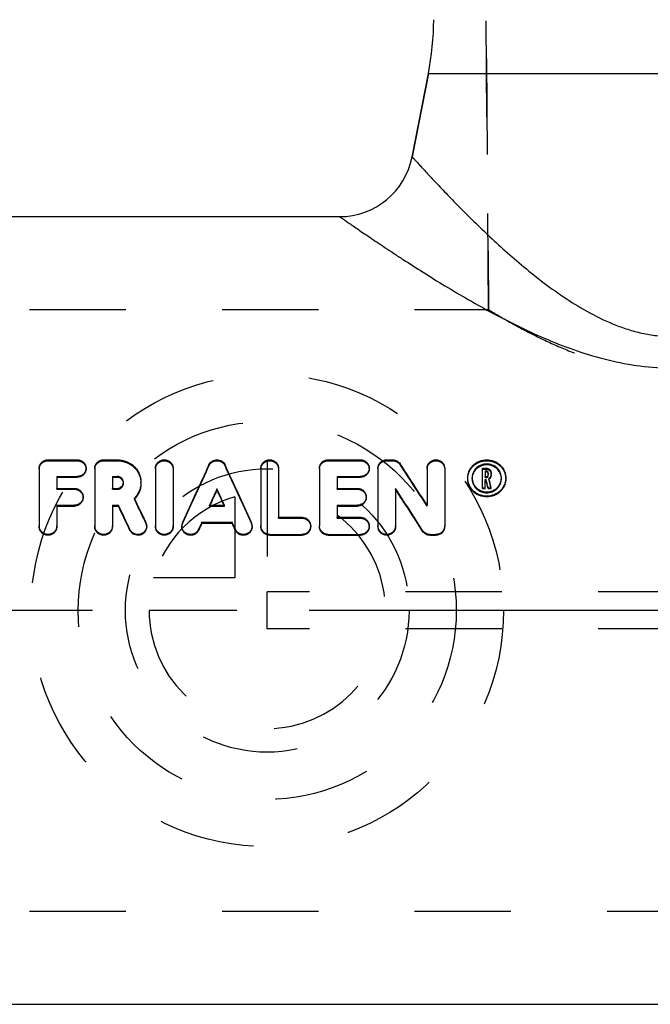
# Model space of a CAD drawing. Header units: millimetres. Extents: x 422 to 578, y 413 to 587.
# Tile 2 of 4: x 456 to 498, y 419 to 485. Entities that reach past the tile are written whole.
import ezdxf

# ---------------------------------------------------------------- set-up
doc = ezdxf.new("R2010")
doc.units = ezdxf.units.MM
doc.header["$LTSCALE"] = 65.185185
doc.linetypes.add('CENTER', pattern=[0.6, 0.375, -0.075, 0.075, -0.075])
doc.linetypes.add('HIDDEN', pattern=[0.2, 0.1, -0.1])
for name, color, linetype in [('ACHSEN_S', 7, 'CONTINUOUS'), ('KOERPER', 7, 'CONTINUOUS'), ('KONST.EL_MIT_GEO', 7, 'CONTINUOUS'), ('KURVEN', 7, 'CONTINUOUS')]:
    doc.layers.add(name, color=color, linetype=linetype)

msp = doc.modelspace()

# ---------------------------------------------------------------- linework, layer by layer
at = {"layer": 'ACHSEN_S', "color": 2, "linetype": 'CENTER'}
msp.add_line((578, 445.288), (422, 445.288), dxfattribs=at)
at = {"layer": 'KOERPER', "color": 8, "linetype": 'HIDDEN'}
for p, q in [((487, 521.788), (487.49, 465.663)), ((430.333, 465.663), (487.49, 465.663)), ((430.333, 424.913), (569.667, 424.913))]:
    msp.add_line(p, q, dxfattribs=at)
at = {"layer": 'KOERPER', "color": 7, "linetype": 'Continuous'}
for p, q in [((482.313, 476.008), (483.411, 481.659)), ((445.5, 471.962), (477.404, 471.962)), ((445.5, 418.613), (554.5, 418.613))]:
    msp.add_line(p, q, dxfattribs=at)
at = {"layer": 'KONST.EL_MIT_GEO', "color": 8, "linetype": 'HIDDEN'}
for p, q in [((487.49, 465.663), (487, 521.788)), ((457.654, 455.431), (457.654, 455.49)), ((459.635, 455.431), (459.635, 455.49)), ((461.418, 455.431), (461.418, 455.49)), ((462.341, 455.431), (462.341, 455.49)), ((476.63, 455.431), (476.63, 455.49)), ((478.809, 455.431), (478.809, 455.49)), ((480.592, 455.431), (480.592, 455.49)), ((480.988, 455.431), (480.988, 455.49)), ((457.654, 455.431), (459.635, 455.431)), ((460.23, 454.869), (460.23, 454.927)), ((461.418, 455.431), (462.341, 455.431)), ((468.553, 455.096), (468.553, 455.154)), ((469.641, 455.096), (469.641, 455.154)), ((476.63, 455.431), (478.809, 455.431)), ((479.403, 454.869), (479.403, 454.927)), ((480.592, 455.431), (480.988, 455.431)), ((481.492, 455.167), (481.492, 455.226)), ((487.066, 454.868), (487.314, 454.868)), ((487.314, 454.868), (487.314, 454.926)), ((486.076, 454.209), (486.076, 454.267)), ((486.374, 454.209), (486.374, 454.267)), ((487.264, 454.289), (487.264, 454.347)), ((487.264, 454.289), (487.314, 454.289)), ((487.314, 454.289), (487.314, 454.347)), ((487.462, 454.431), (487.462, 454.488)), ((487.514, 454.161), (487.514, 454.219)), ((488.355, 454.209), (488.355, 454.267)), ((488.653, 454.209), (488.653, 454.267)), ((458.248, 453.5), (458.248, 453.558)), ((458.248, 453.5), (459.437, 453.5)), ((459.437, 453.5), (459.437, 453.558)), ((462.013, 453.5), (462.013, 453.558)), ((462.013, 453.5), (462.341, 453.5)), ((462.341, 453.5), (462.341, 453.558)), ((462.762, 453.903), (462.762, 453.961)), ((463.951, 453.903), (463.951, 453.961)), ((477.224, 453.5), (477.224, 453.558)), ((477.224, 453.5), (478.611, 453.5)), ((478.611, 453.5), (478.611, 453.558)), ((460.031, 452.929), (460.031, 452.987)), ((463.5, 452.832), (463.5, 452.889)), ((479.205, 452.929), (479.205, 452.987)), ((468.592, 452.356), (468.592, 452.413)), ((468.592, 452.356), (469.603, 452.356)), ((469.603, 452.356), (469.603, 452.413)), ((483.328, 452.358), (483.328, 452.416)), ((473.262, 451.539), (473.262, 451.596)), ((473.262, 451.539), (474.847, 451.539)), ((474.847, 451.539), (474.847, 451.596)), ((477.224, 451.539), (477.224, 451.596)), ((477.224, 451.539), (478.809, 451.539)), ((478.809, 451.539), (478.809, 451.596)), ((457.06, 450.959), (457.06, 451.017)), ((458.248, 450.959), (458.248, 451.017)), ((460.824, 450.959), (460.824, 451.017)), ((462.013, 450.959), (462.013, 451.017)), ((464.283, 451.205), (464.283, 451.262)), ((464.339, 450.959), (464.339, 451.017)), ((464.933, 450.959), (464.933, 451.017)), ((466.122, 450.959), (466.122, 451.017)), ((466.716, 450.959), (466.716, 451.017)), ((466.766, 451.193), (466.766, 451.251)), ((471.428, 451.193), (471.428, 451.251)), ((471.479, 450.959), (471.479, 451.017)), ((472.073, 450.959), (472.073, 451.017)), ((475.441, 450.959), (475.441, 451.017)), ((476.035, 450.959), (476.035, 451.017)), ((479.403, 450.959), (479.403, 451.017)), ((479.998, 450.959), (479.998, 451.017)), ((481.186, 450.959), (481.186, 451.017)), ((484.516, 450.959), (484.516, 451.017)), ((527.5, 446.538), (472.5, 446.538)), ((472.5, 444.038), (472.5, 446.538)), ((527.5, 444.038), (472.5, 444.038))]:
    msp.add_line(p, q, dxfattribs=at)
at = {"layer": 'KONST.EL_MIT_GEO', "color": 7, "linetype": 'Continuous'}
for p, q in [((483.411, 481.659), (482.313, 476.008)), ((483.411, 481.659), (516.589, 481.659)), ((457.654, 455.49), (459.635, 455.49)), ((461.418, 455.49), (462.341, 455.49)), ((476.63, 455.49), (478.809, 455.49)), ((480.592, 455.49), (480.988, 455.49)), ((457.06, 454.927), (457.06, 451.017)), ((460.824, 454.927), (460.824, 451.017)), ((464.933, 454.927), (464.933, 451.017)), ((466.122, 454.927), (466.122, 451.017)), ((472.073, 454.927), (472.073, 451.017)), ((473.262, 454.927), (473.262, 451.596)), ((476.035, 454.927), (476.035, 451.017)), ((479.998, 454.927), (479.998, 451.017)), ((483.328, 454.927), (483.328, 452.416)), ((484.516, 454.927), (484.516, 451.017)), ((487.066, 454.926), (487.314, 454.926)), ((487.066, 453.547), (487.066, 454.926)), ((458.248, 454.363), (459.635, 454.363)), ((458.248, 454.363), (458.248, 453.558)), ((458.248, 454.305), (459.635, 454.305)), ((459.635, 454.305), (459.635, 454.363)), ((462.013, 454.363), (462.341, 454.363)), ((462.013, 454.363), (462.013, 453.558)), ((462.013, 454.305), (462.341, 454.305)), ((462.341, 454.305), (462.341, 454.363)), ((477.224, 454.363), (478.809, 454.363)), ((477.224, 454.363), (477.224, 453.558)), ((477.224, 454.305), (478.809, 454.305)), ((478.809, 454.305), (478.809, 454.363)), ((486.076, 454.267), (486.076, 454.31)), ((487.264, 454.738), (487.314, 454.738)), ((487.264, 454.738), (487.264, 454.347)), ((487.264, 454.68), (487.314, 454.68)), ((487.264, 454.347), (487.314, 454.347)), ((487.264, 454.158), (487.326, 454.158)), ((487.264, 453.547), (487.264, 454.158)), ((487.314, 454.68), (487.314, 454.738)), ((487.326, 454.1), (487.326, 454.158)), ((487.462, 454.597), (487.462, 454.488)), ((487.66, 454.431), (487.66, 454.597)), ((488.653, 454.31), (488.653, 454.267)), ((458.248, 453.558), (459.437, 453.558)), ((462.013, 453.558), (462.341, 453.558)), ((469.097, 453.463), (469.097, 453.52)), ((477.224, 453.558), (478.611, 453.558)), ((481.186, 453.556), (481.186, 451.017)), ((487.066, 453.604), (487.264, 453.604)), ((487.066, 453.547), (487.264, 453.547)), ((487.264, 454.1), (487.326, 454.1)), ((487.454, 453.604), (487.657, 453.604)), ((487.454, 453.547), (487.454, 453.604)), ((487.454, 453.547), (487.657, 453.547)), ((487.657, 453.547), (487.657, 453.604)), ((458.248, 452.413), (459.437, 452.413)), ((458.248, 452.413), (458.248, 451.017)), ((458.248, 452.356), (459.437, 452.356)), ((459.437, 452.356), (459.437, 452.413)), ((462.013, 452.413), (462.419, 452.413)), ((462.013, 452.413), (462.013, 451.017)), ((462.013, 452.356), (462.419, 452.356)), ((462.419, 452.356), (462.419, 452.413)), ((468.592, 452.413), (469.603, 452.413)), ((477.224, 452.413), (478.611, 452.413)), ((477.224, 452.413), (477.224, 451.596)), ((477.224, 452.356), (478.611, 452.356)), ((478.611, 452.356), (478.611, 452.413)), ((473.262, 451.596), (474.847, 451.596)), ((477.224, 451.596), (478.809, 451.596)), ((468.069, 451.259), (470.126, 451.259)), ((468.069, 451.201), (468.069, 451.259)), ((468.069, 451.201), (470.126, 451.201)), ((470.126, 451.201), (470.126, 451.259)), ((463.206, 450.714), (463.206, 450.771)), ((467.854, 450.725), (467.854, 450.783)), ((470.34, 450.725), (470.34, 450.783)), ((472.667, 450.435), (474.847, 450.435)), ((472.667, 450.377), (472.667, 450.435)), ((472.667, 450.377), (474.847, 450.377)), ((474.847, 450.377), (474.847, 450.435)), ((476.63, 450.435), (478.809, 450.435)), ((476.63, 450.377), (476.63, 450.435)), ((476.63, 450.377), (478.809, 450.377)), ((478.809, 450.377), (478.809, 450.435)), ((483.022, 450.651), (483.022, 450.709)), ((483.526, 450.435), (483.922, 450.435)), ((483.526, 450.377), (483.526, 450.435)), ((483.526, 450.377), (483.922, 450.377)), ((483.922, 450.377), (483.922, 450.435))]:
    msp.add_line(p, q, dxfattribs=at)
for centre, radius, start, end in [((463.778, 485.475), 20, 349, 359.5), ((477.404, 476.962), 5, 270, 349), ((487.274, 454.267), 0.9, 177.29713, 180.00606), ((487.274, 454.209), 0.9, 175.76891, 177.88086), ((487.327, 454.539), 0.135, 0.05144, 15.85297), ((487.455, 454.209), 0.9, 2.11914, 4.23109), ((487.455, 454.267), 0.9, 359.99394, 2.70287), ((462.378, 453.903), 0.385, 5.2798, 10.53402), ((457.628, 451.017), 0.569, 180.00295, 184.72487), ((457.629, 451.017), 0.569, 184.72378, 187.07627), ((461.392, 451.017), 0.569, 180.00295, 184.72487), ((461.393, 451.017), 0.569, 184.72378, 187.07627), ((463.77, 451.017), 0.569, 0.00922, 25.5709), ((465.501, 451.017), 0.569, 180.00295, 184.72487), ((465.502, 451.017), 0.569, 184.72378, 187.07627), ((467.284, 451.017), 0.568, 155.7, 179.99663), ((470.91, 451.017), 0.569, 0.01817, 24.2852), ((472.642, 451.017), 0.569, 180.00295, 184.72377), ((472.642, 451.017), 0.569, 184.72267, 187.07529), ((480.566, 451.017), 0.569, 180.00295, 184.72487), ((480.567, 451.017), 0.569, 184.72378, 187.07627)]:
    msp.add_arc(centre, radius, start, end, dxfattribs=at)
at = {"layer": 'KONST.EL_MIT_GEO', "color": 8, "linetype": 'HIDDEN'}
for centre, radius, start, end in [((487.273, 454.209), 0.899, 177.88086, 178.14269), ((487.273, 454.209), 0.899, 178.14252, 179.9997), ((487.32, 454.448), 0.346, 304.07728, 306.42048), ((487.456, 454.209), 0.899, 1.85731, 2.11914), ((487.456, 454.209), 0.899, 0.0003, 1.85748), ((462.378, 453.903), 0.384, 0.00151, 5.27732), ((462.382, 453.951), 1.583, 314.99489, 315.96015), ((463.77, 450.959), 0.568, 0.00919, 25.57243), ((467.284, 450.959), 0.568, 155.69859, 179.99667), ((470.91, 450.959), 0.569, 0.01808, 24.28666)]:
    msp.add_arc(centre, radius, start, end, dxfattribs=at)
at = {"layer": 'KONST.EL_MIT_GEO', "color": 7, "linetype": 'Continuous'}
for centre, major_axis, ratio, start_param, end_param in [((466.399, 445.288), (11.715, 26.962), 0.070691, 1.22704, 1.378604), ((471.795, 445.288), (-11.715, 26.962), 0.070691, -1.378604, -1.22704), ((484.598, 445.288), (-16.694, 26.936), 0.086389, -1.356865, -1.246974), ((488.178, 445.288), (-5.88, 26.974), 0.040385, -1.266176, -1.244518), ((488.381, 445.288), (-5.88, 26.974), 0.040385, -1.266176, -1.242122), ((467.698, 445.288), (11.715, 26.962), 0.070691, 1.291356, 1.334165), ((470.496, 445.288), (-11.715, 26.962), 0.070691, -1.334165, -1.291356), ((483.196, 445.288), (-16.694, 26.936), 0.086389, -1.421943, -1.312756), ((483.196, 445.288), (-16.509, 26.637), 0.086389, -1.421827, -1.311405), ((488.178, 445.288), (-5.815, 26.674), 0.040385, -1.264803, -1.242897), ((464.677, 445.288), (-12.422, 26.96), 0.073479, -1.381303, -1.318971), ((467.698, 445.288), (11.585, 26.662), 0.070691, 1.290021, 1.331083), ((470.496, 445.288), (-11.585, 26.662), 0.070691, -1.331083, -1.290021), ((463.366, 445.288), (-12.422, 26.96), 0.073479, -1.399931, -1.337302), ((463.366, 445.288), (-12.284, 26.66), 0.073479, -1.399788, -1.336453), ((467.698, 445.288), (11.715, 26.962), 0.070691, 1.378298, 1.396356), ((467.698, 445.288), (11.585, 26.662), 0.070691, 1.377946, 1.396208), ((470.496, 445.288), (-11.715, 26.962), 0.070691, -1.396356, -1.378298), ((470.496, 445.288), (-11.585, 26.662), 0.070691, -1.396208, -1.377946)]:
    msp.add_ellipse(centre, major_axis=major_axis, ratio=ratio, start_param=start_param, end_param=end_param, dxfattribs=at)
at = {"layer": 'KONST.EL_MIT_GEO', "color": 8, "linetype": 'HIDDEN'}
for centre, major_axis, ratio, start_param, end_param in [((466.399, 445.288), (11.585, 26.662), 0.070691, 1.224964, 1.378257), ((471.795, 445.288), (-11.585, 26.662), 0.070691, -1.378257, -1.224964), ((484.598, 445.288), (-16.509, 26.637), 0.086389, -1.356015, -1.244865), ((488.381, 445.288), (-5.815, 26.674), 0.040385, -1.264803, -1.240474), ((464.677, 445.288), (-12.284, 26.66), 0.073479, -1.38095, -1.317914), ((467.698, 445.288), (11.585, 26.662), 0.070691, 7.614268, 7.616502), ((470.496, 445.288), (-11.585, 26.662), 0.070691, -1.333316, -1.331083)]:
    msp.add_ellipse(centre, major_axis=major_axis, ratio=ratio, start_param=start_param, end_param=end_param, dxfattribs=at)
at = {"layer": 'KONST.EL_MIT_GEO', "color": 7, "linetype": 'Continuous'}
for points, knots in [([(482.313, 476.008), (482.313, 476.008), (482.314, 476.007), (482.316, 476.004), (482.32, 476), (482.327, 475.992), (482.337, 475.981), (482.351, 475.966), (482.367, 475.948), (482.386, 475.927), (482.418, 475.892), (482.465, 475.84), (482.529, 475.769), (482.605, 475.686), (482.692, 475.59), (482.79, 475.483), (482.941, 475.318), (483.155, 475.085), (483.441, 474.776), (483.763, 474.43), (484.12, 474.051), (484.51, 473.642), (484.93, 473.205), (485.545, 472.576), (486.377, 471.744), (487.454, 470.706), (488.627, 469.628), (489.896, 468.531), (491.265, 467.439), (492.744, 466.383), (494.347, 465.404), (495.794, 464.712), (497.027, 464.278), (497.994, 464.027), (498.989, 463.868), (500, 463.814), (501.011, 463.868), (502.006, 464.027), (502.973, 464.278), (504.206, 464.712), (505.653, 465.404), (507.256, 466.383), (508.735, 467.439), (510.104, 468.531), (511.373, 469.628), (512.546, 470.706), (513.623, 471.744), (514.455, 472.576), (515.07, 473.205), (515.49, 473.642), (515.88, 474.051), (516.237, 474.43), (516.559, 474.776), (516.845, 475.085), (517.059, 475.318), (517.21, 475.483), (517.308, 475.59), (517.395, 475.686), (517.471, 475.769), (517.535, 475.84), (517.582, 475.892), (517.614, 475.927), (517.633, 475.948), (517.649, 475.966), (517.663, 475.981), (517.673, 475.992), (517.68, 476), (517.684, 476.004), (517.686, 476.007), (517.687, 476.008), (517.687, 476.008)], [0, 0, 0, 0, 0.000051, 0.000114, 0.000202, 0.000455, 0.000808, 0.001262, 0.001816, 0.002469, 0.003221, 0.005019, 0.007204, 0.009768, 0.012703, 0.016, 0.019648, 0.027957, 0.037541, 0.048308, 0.060167, 0.073029, 0.086812, 0.101436, 0.13293, 0.167015, 0.203294, 0.241452, 0.281254, 0.322529, 0.365161, 0.409069, 0.431481, 0.454152, 0.477021, 0.5, 0.522979, 0.545848, 0.568519, 0.590931, 0.634839, 0.677471, 0.718746, 0.758548, 0.796706, 0.832985, 0.86707, 0.898564, 0.913188, 0.926971, 0.939833, 0.951692, 0.962459, 0.972043, 0.980352, 0.984, 0.987297, 0.990232, 0.992796, 0.994981, 0.996779, 0.997531, 0.998184, 0.998738, 0.999192, 0.999545, 0.999798, 0.999886, 0.999949, 1, 1, 1, 1]), ([(477.404, 471.962), (477.405, 471.962), (477.405, 471.962), (477.407, 471.961), (477.41, 471.959), (477.415, 471.955), (477.425, 471.948), (477.44, 471.938), (477.459, 471.925), (477.482, 471.908), (477.509, 471.889), (477.554, 471.858), (477.62, 471.812), (477.712, 471.749), (477.819, 471.674), (477.943, 471.589), (478.081, 471.493), (478.295, 471.345), (478.597, 471.137), (479, 470.861), (479.454, 470.553), (479.955, 470.215), (480.5, 469.85), (481.085, 469.463), (481.938, 468.905), (483.085, 468.169), (484.555, 467.259), (486.137, 466.324), (487.824, 465.385), (489.611, 464.469), (491.5, 463.607), (493.491, 462.839), (495.583, 462.218), (497.764, 461.805), (500, 461.659), (502.236, 461.805), (504.417, 462.218), (506.509, 462.839), (508.5, 463.607), (510.389, 464.469), (512.176, 465.385), (513.863, 466.324), (515.445, 467.259), (516.915, 468.169), (518.062, 468.905), (518.915, 469.463), (519.5, 469.85), (520.045, 470.215), (520.546, 470.553), (521, 470.861), (521.403, 471.137), (521.705, 471.345), (521.919, 471.493), (522.057, 471.589), (522.181, 471.674), (522.288, 471.749), (522.38, 471.812), (522.446, 471.858), (522.491, 471.889), (522.518, 471.908), (522.541, 471.925), (522.56, 471.938), (522.575, 471.948), (522.585, 471.955), (522.59, 471.959), (522.593, 471.961), (522.595, 471.962), (522.595, 471.962), (522.596, 471.962)], [0, 0, 0, 0, 0.000013, 0.000051, 0.000115, 0.000205, 0.000462, 0.00082, 0.001281, 0.001843, 0.002506, 0.003269, 0.005094, 0.007312, 0.009914, 0.012893, 0.01624, 0.019943, 0.028378, 0.038107, 0.049036, 0.061072, 0.074123, 0.088102, 0.102929, 0.13483, 0.169305, 0.205926, 0.244353, 0.284314, 0.325593, 0.368006, 0.411377, 0.455482, 0.5, 0.544518, 0.588623, 0.631994, 0.674407, 0.715686, 0.755647, 0.794074, 0.830695, 0.86517, 0.897071, 0.911898, 0.925877, 0.938928, 0.950964, 0.961893, 0.971622, 0.980057, 0.98376, 0.987107, 0.990086, 0.992688, 0.994906, 0.996731, 0.997494, 0.998157, 0.998719, 0.99918, 0.999538, 0.999795, 0.999885, 0.999949, 0.999987, 1, 1, 1, 1]), ([(457.06, 454.927), (457.06, 455), (457.091, 455.149), (457.223, 455.336), (457.421, 455.461), (457.576, 455.49), (457.654, 455.49)], [0, 0, 0, 0, 0.242254, 0.488659, 0.741792, 1, 1, 1, 1]), ([(459.635, 455.49), (459.713, 455.49), (459.868, 455.461), (460.066, 455.336), (460.198, 455.149), (460.23, 455), (460.23, 454.927)], [0, 0, 0, 0, 0.258208, 0.511341, 0.757746, 1, 1, 1, 1]), ([(460.824, 454.927), (460.824, 455), (460.855, 455.149), (460.988, 455.336), (461.185, 455.461), (461.34, 455.49), (461.418, 455.49)], [0, 0, 0, 0, 0.242254, 0.488659, 0.741792, 1, 1, 1, 1]), ([(462.341, 455.49), (462.447, 455.49), (462.659, 455.47), (462.963, 455.382), (463.244, 455.24), (463.489, 455.049), (463.69, 454.816), (463.839, 454.551), (463.93, 454.262), (463.951, 454.061), (463.951, 453.961)], [0, 0, 0, 0, 0.128887, 0.257066, 0.383987, 0.509375, 0.633269, 0.755985, 0.878032, 1, 1, 1, 1]), ([(464.933, 454.927), (464.933, 455), (464.964, 455.149), (465.096, 455.336), (465.294, 455.461), (465.527, 455.504), (465.76, 455.461), (465.958, 455.336), (466.09, 455.149), (466.122, 455), (466.122, 454.927)], [0, 0, 0, 0, 0.121127, 0.244329, 0.370896, 0.5, 0.629104, 0.755671, 0.878873, 1, 1, 1, 1]), ([(468.553, 455.154), (468.576, 455.204), (468.638, 455.297), (468.768, 455.405), (468.925, 455.474), (469.097, 455.498), (469.269, 455.474), (469.427, 455.405), (469.556, 455.297), (469.618, 455.204), (469.641, 455.154)], [0, 0, 0, 0, 0.121643, 0.245694, 0.372114, 0.5, 0.627886, 0.754306, 0.878357, 1, 1, 1, 1]), ([(472.073, 454.927), (472.073, 455), (472.104, 455.149), (472.237, 455.336), (472.434, 455.461), (472.667, 455.504), (472.9, 455.461), (473.098, 455.336), (473.231, 455.149), (473.262, 455), (473.262, 454.927)], [0, 0, 0, 0, 0.121127, 0.244329, 0.370896, 0.5, 0.629104, 0.755671, 0.878873, 1, 1, 1, 1]), ([(476.035, 454.927), (476.035, 455), (476.066, 455.149), (476.199, 455.336), (476.396, 455.461), (476.552, 455.49), (476.63, 455.49)], [0, 0, 0, 0, 0.242254, 0.488659, 0.741792, 1, 1, 1, 1]), ([(478.809, 455.49), (478.887, 455.49), (479.042, 455.461), (479.24, 455.336), (479.372, 455.149), (479.403, 455), (479.403, 454.927)], [0, 0, 0, 0, 0.258208, 0.511341, 0.757746, 1, 1, 1, 1]), ([(479.998, 454.927), (479.998, 455), (480.029, 455.149), (480.161, 455.336), (480.359, 455.461), (480.514, 455.49), (480.592, 455.49)], [0, 0, 0, 0, 0.242254, 0.488659, 0.741792, 1, 1, 1, 1]), ([(480.988, 455.49), (481.038, 455.49), (481.139, 455.478), (481.279, 455.425), (481.401, 455.34), (481.466, 455.266), (481.492, 455.226)], [0, 0, 0, 0, 0.254747, 0.507213, 0.755793, 1, 1, 1, 1]), ([(483.328, 454.927), (483.328, 455), (483.359, 455.149), (483.491, 455.336), (483.689, 455.461), (483.922, 455.504), (484.155, 455.461), (484.353, 455.336), (484.485, 455.149), (484.516, 455), (484.516, 454.927)], [0, 0, 0, 0, 0.121127, 0.244329, 0.370896, 0.5, 0.629104, 0.755671, 0.878873, 1, 1, 1, 1]), ([(486.076, 454.31), (486.079, 454.388), (486.101, 454.544), (486.179, 454.767), (486.301, 454.972), (486.462, 455.151), (486.656, 455.298), (486.951, 455.444), (487.364, 455.52), (487.778, 455.444), (488.073, 455.298), (488.267, 455.151), (488.428, 454.972), (488.55, 454.767), (488.628, 454.544), (488.65, 454.388), (488.653, 454.31)], [0, 0, 0, 0, 0.060855, 0.121849, 0.183265, 0.245328, 0.308165, 0.371767, 0.5, 0.628233, 0.691835, 0.754672, 0.816735, 0.878151, 0.939145, 1, 1, 1, 1]), ([(460.23, 454.927), (460.23, 454.854), (460.198, 454.705), (460.066, 454.518), (459.868, 454.392), (459.713, 454.363), (459.635, 454.363)], [0, 0, 0, 0, 0.242141, 0.489219, 0.742525, 1, 1, 1, 1]), ([(460.23, 454.869), (460.23, 454.796), (460.198, 454.647), (460.066, 454.46), (459.868, 454.334), (459.713, 454.305), (459.635, 454.305)], [0, 0, 0, 0, 0.242055, 0.489103, 0.742444, 1, 1, 1, 1]), ([(479.403, 454.927), (479.403, 454.854), (479.372, 454.705), (479.24, 454.518), (479.042, 454.392), (478.886, 454.363), (478.809, 454.363)], [0, 0, 0, 0, 0.242141, 0.489219, 0.742525, 1, 1, 1, 1]), ([(479.403, 454.869), (479.403, 454.796), (479.372, 454.647), (479.24, 454.46), (479.042, 454.334), (478.886, 454.305), (478.809, 454.305)], [0, 0, 0, 0, 0.242055, 0.489103, 0.742444, 1, 1, 1, 1]), ([(488.354, 454.31), (488.351, 454.369), (488.334, 454.488), (488.272, 454.658), (488.178, 454.815), (488.013, 454.997), (487.741, 455.162), (487.364, 455.231), (486.988, 455.162), (486.716, 454.997), (486.551, 454.815), (486.457, 454.658), (486.395, 454.488), (486.378, 454.369), (486.375, 454.31)], [0, 0, 0, 0, 0.060888, 0.121967, 0.183498, 0.245682, 0.371731, 0.5, 0.628269, 0.754318, 0.816502, 0.878033, 0.939112, 1, 1, 1, 1]), ([(488.353, 454.276), (488.344, 454.392), (488.279, 454.626), (488.055, 454.915), (487.735, 455.105), (487.364, 455.172), (486.994, 455.105), (486.674, 454.915), (486.45, 454.626), (486.385, 454.392), (486.376, 454.276)], [0, 0, 0, 0, 0.12161, 0.245069, 0.371441, 0.5, 0.628559, 0.754931, 0.87839, 1, 1, 1, 1]), ([(487.314, 454.926), (487.359, 454.926), (487.45, 454.909), (487.565, 454.836), (487.642, 454.727), (487.66, 454.64), (487.66, 454.597)], [0, 0, 0, 0, 0.25748, 0.510432, 0.757225, 1, 1, 1, 1]), ([(462.762, 453.961), (462.762, 454.013), (462.74, 454.119), (462.646, 454.253), (462.506, 454.342), (462.396, 454.363), (462.341, 454.363)], [0, 0, 0, 0, 0.243775, 0.49097, 0.743509, 1, 1, 1, 1]), ([(462.756, 453.973), (462.747, 454.019), (462.713, 454.109), (462.617, 454.218), (462.488, 454.288), (462.39, 454.305), (462.341, 454.305)], [0, 0, 0, 0, 0.24383, 0.491606, 0.744181, 1, 1, 1, 1]), ([(488.653, 454.267), (488.653, 454.187), (488.637, 454.026), (488.563, 453.794), (488.444, 453.58), (488.283, 453.391), (488.086, 453.236), (487.787, 453.081), (487.364, 453), (486.942, 453.081), (486.642, 453.236), (486.446, 453.391), (486.285, 453.58), (486.166, 453.794), (486.092, 454.026), (486.076, 454.187), (486.076, 454.267)], [0, 0, 0, 0, 0.06067, 0.121778, 0.183486, 0.245863, 0.308885, 0.372453, 0.5, 0.627547, 0.691115, 0.754137, 0.816514, 0.878222, 0.93933, 1, 1, 1, 1]), ([(488.653, 454.209), (488.653, 454.129), (488.637, 453.969), (488.563, 453.737), (488.444, 453.522), (488.283, 453.333), (488.086, 453.178), (487.787, 453.024), (487.364, 452.942), (486.942, 453.024), (486.642, 453.178), (486.446, 453.333), (486.285, 453.522), (486.165, 453.737), (486.092, 453.969), (486.076, 454.129), (486.076, 454.209)], [0, 0, 0, 0, 0.060649, 0.121742, 0.183443, 0.245819, 0.308846, 0.372424, 0.5, 0.627576, 0.691154, 0.754181, 0.816557, 0.878258, 0.939351, 1, 1, 1, 1]), ([(486.374, 454.267), (486.374, 454.206), (486.387, 454.082), (486.443, 453.904), (486.535, 453.739), (486.7, 453.546), (486.976, 453.368), (487.364, 453.295), (487.752, 453.368), (488.029, 453.546), (488.194, 453.739), (488.286, 453.904), (488.342, 454.082), (488.355, 454.206), (488.355, 454.267)], [0, 0, 0, 0, 0.060765, 0.12193, 0.183676, 0.24609, 0.372224, 0.5, 0.627776, 0.75391, 0.816324, 0.87807, 0.939235, 1, 1, 1, 1]), ([(487.462, 454.597), (487.462, 454.616), (487.455, 454.653), (487.421, 454.7), (487.372, 454.731), (487.333, 454.738), (487.314, 454.738)], [0, 0, 0, 0, 0.242754, 0.489657, 0.742639, 1, 1, 1, 1]), ([(487.457, 454.576), (487.449, 454.605), (487.41, 454.661), (487.346, 454.68), (487.314, 454.68)], [0, 0, 0, 0, 0.490736, 1, 1, 1, 1]), ([(487.314, 454.347), (487.333, 454.347), (487.372, 454.354), (487.421, 454.386), (487.455, 454.433), (487.462, 454.47), (487.462, 454.488)], [0, 0, 0, 0, 0.257006, 0.509957, 0.757097, 1, 1, 1, 1]), ([(487.66, 454.488), (487.66, 454.436), (487.633, 454.33), (487.559, 454.249), (487.514, 454.219)], [0, 0, 0, 0, 0.494008, 1, 1, 1, 1]), ([(487.66, 454.431), (487.66, 454.381), (487.636, 454.279), (487.567, 454.2), (487.526, 454.169)], [0, 0, 0, 0, 0.494316, 1, 1, 1, 1]), ([(459.437, 453.558), (459.514, 453.558), (459.67, 453.529), (459.867, 453.402), (460, 453.212), (460.031, 453.061), (460.031, 452.987)], [0, 0, 0, 0, 0.255167, 0.50713, 0.754846, 1, 1, 1, 1]), ([(462.341, 453.558), (462.396, 453.558), (462.506, 453.579), (462.646, 453.668), (462.74, 453.802), (462.762, 453.909), (462.762, 453.961)], [0, 0, 0, 0, 0.256033, 0.508676, 0.756293, 1, 1, 1, 1]), ([(463.951, 453.961), (463.951, 453.863), (463.931, 453.666), (463.843, 453.38), (463.7, 453.116), (463.572, 452.96), (463.5, 452.889)], [0, 0, 0, 0, 0.246889, 0.495566, 0.746547, 1, 1, 1, 1]), ([(463.951, 453.903), (463.951, 453.807), (463.932, 453.614), (463.848, 453.335), (463.711, 453.075), (463.588, 452.921), (463.519, 452.851)], [0, 0, 0, 0, 0.246938, 0.495633, 0.746593, 1, 1, 1, 1]), ([(478.611, 453.558), (478.688, 453.558), (478.843, 453.529), (479.041, 453.402), (479.174, 453.212), (479.205, 453.061), (479.205, 452.987)], [0, 0, 0, 0, 0.255167, 0.50713, 0.754846, 1, 1, 1, 1]), ([(460.031, 452.987), (460.031, 452.912), (460, 452.761), (459.867, 452.57), (459.67, 452.443), (459.514, 452.413), (459.437, 452.413)], [0, 0, 0, 0, 0.245071, 0.493312, 0.745399, 1, 1, 1, 1]), ([(460.031, 452.929), (460.031, 452.855), (460, 452.703), (459.867, 452.513), (459.67, 452.386), (459.514, 452.356), (459.437, 452.356)], [0, 0, 0, 0, 0.245033, 0.493262, 0.745365, 1, 1, 1, 1]), ([(479.205, 452.987), (479.205, 452.912), (479.174, 452.761), (479.041, 452.57), (478.844, 452.443), (478.688, 452.413), (478.611, 452.413)], [0, 0, 0, 0, 0.245071, 0.493312, 0.745399, 1, 1, 1, 1]), ([(479.205, 452.929), (479.205, 452.855), (479.174, 452.703), (479.041, 452.513), (478.844, 452.386), (478.688, 452.356), (478.611, 452.356)], [0, 0, 0, 0, 0.245033, 0.493262, 0.745365, 1, 1, 1, 1]), ([(474.847, 451.596), (474.924, 451.596), (475.079, 451.567), (475.277, 451.438), (475.41, 451.246), (475.441, 451.092), (475.441, 451.017)], [0, 0, 0, 0, 0.252872, 0.503932, 0.752635, 1, 1, 1, 1]), ([(478.809, 451.596), (478.886, 451.596), (479.042, 451.567), (479.239, 451.438), (479.372, 451.246), (479.403, 451.092), (479.403, 451.017)], [0, 0, 0, 0, 0.252872, 0.503932, 0.752635, 1, 1, 1, 1]), ([(458.248, 450.959), (458.248, 450.884), (458.225, 450.768), (458.151, 450.634), (458.052, 450.516), (457.887, 450.407), (457.654, 450.362), (457.421, 450.407), (457.256, 450.516), (457.157, 450.634), (457.083, 450.768), (457.06, 450.884), (457.06, 450.959)], [0, 0, 0, 0, 0.123499, 0.185868, 0.248502, 0.373924, 0.5, 0.626076, 0.751498, 0.814132, 0.876501, 1, 1, 1, 1]), ([(458.248, 451.017), (458.248, 450.944), (458.227, 450.833), (458.158, 450.703), (458.066, 450.586), (457.912, 450.477), (457.691, 450.422), (457.465, 450.45), (457.298, 450.541), (457.192, 450.645), (457.108, 450.767), (457.073, 450.874), (457.064, 450.947)], [0, 0, 0, 0, 0.123441, 0.185738, 0.248288, 0.37357, 0.49954, 0.625614, 0.751168, 0.813881, 0.876338, 1, 1, 1, 1]), ([(462.013, 450.959), (462.013, 450.884), (461.989, 450.768), (461.915, 450.634), (461.816, 450.516), (461.651, 450.407), (461.418, 450.362), (461.185, 450.407), (461.02, 450.516), (460.921, 450.634), (460.847, 450.768), (460.824, 450.884), (460.824, 450.959)], [0, 0, 0, 0, 0.123499, 0.185868, 0.248502, 0.373924, 0.5, 0.626076, 0.751498, 0.814132, 0.876501, 1, 1, 1, 1]), ([(462.013, 451.017), (462.013, 450.944), (461.991, 450.833), (461.923, 450.703), (461.83, 450.586), (461.676, 450.477), (461.455, 450.422), (461.229, 450.45), (461.062, 450.541), (460.956, 450.645), (460.873, 450.767), (460.837, 450.874), (460.828, 450.947)], [0, 0, 0, 0, 0.123441, 0.185738, 0.248288, 0.37357, 0.49954, 0.625614, 0.751168, 0.813881, 0.876338, 1, 1, 1, 1]), ([(464.339, 451.017), (464.339, 450.951), (464.316, 450.82), (464.216, 450.645), (464.064, 450.513), (463.875, 450.437), (463.672, 450.428), (463.477, 450.484), (463.312, 450.601), (463.234, 450.712), (463.206, 450.771)], [0, 0, 0, 0, 0.123405, 0.247527, 0.372556, 0.498326, 0.624426, 0.750342, 0.875617, 1, 1, 1, 1]), ([(464.339, 450.959), (464.339, 450.894), (464.316, 450.762), (464.216, 450.588), (464.064, 450.455), (463.875, 450.38), (463.672, 450.37), (463.477, 450.427), (463.312, 450.544), (463.234, 450.654), (463.206, 450.714)], [0, 0, 0, 0, 0.123401, 0.247522, 0.372551, 0.498323, 0.624424, 0.750342, 0.875618, 1, 1, 1, 1]), ([(466.122, 450.959), (466.122, 450.884), (466.098, 450.768), (466.024, 450.634), (465.925, 450.516), (465.76, 450.407), (465.527, 450.362), (465.295, 450.407), (465.129, 450.516), (465.03, 450.634), (464.957, 450.768), (464.933, 450.884), (464.933, 450.959)], [0, 0, 0, 0, 0.123499, 0.185868, 0.248502, 0.373924, 0.5, 0.626076, 0.751498, 0.814132, 0.876501, 1, 1, 1, 1]), ([(466.122, 451.017), (466.122, 450.944), (466.1, 450.833), (466.032, 450.703), (465.94, 450.586), (465.785, 450.477), (465.564, 450.422), (465.338, 450.45), (465.171, 450.541), (465.065, 450.645), (464.982, 450.767), (464.946, 450.874), (464.937, 450.947)], [0, 0, 0, 0, 0.123441, 0.185738, 0.248288, 0.37357, 0.49954, 0.625614, 0.751168, 0.813881, 0.876338, 1, 1, 1, 1]), ([(467.854, 450.783), (467.827, 450.722), (467.751, 450.609), (467.587, 450.489), (467.391, 450.428), (467.186, 450.436), (466.995, 450.51), (466.84, 450.643), (466.739, 450.818), (466.716, 450.951), (466.716, 451.017)], [0, 0, 0, 0, 0.124336, 0.249577, 0.375482, 0.501593, 0.627388, 0.752443, 0.876585, 1, 1, 1, 1]), ([(467.854, 450.725), (467.827, 450.665), (467.751, 450.552), (467.587, 450.431), (467.391, 450.371), (467.186, 450.379), (466.995, 450.453), (466.84, 450.585), (466.739, 450.761), (466.716, 450.894), (466.716, 450.959)], [0, 0, 0, 0, 0.124336, 0.249577, 0.375484, 0.501596, 0.627393, 0.752449, 0.876589, 1, 1, 1, 1]), ([(471.479, 451.017), (471.479, 450.951), (471.455, 450.818), (471.354, 450.643), (471.2, 450.51), (471.009, 450.436), (470.804, 450.428), (470.608, 450.489), (470.444, 450.609), (470.367, 450.722), (470.34, 450.783)], [0, 0, 0, 0, 0.123415, 0.247557, 0.372612, 0.498407, 0.624518, 0.750423, 0.875664, 1, 1, 1, 1]), ([(471.479, 450.959), (471.479, 450.894), (471.455, 450.761), (471.354, 450.585), (471.2, 450.453), (471.009, 450.379), (470.804, 450.371), (470.608, 450.431), (470.444, 450.552), (470.367, 450.665), (470.34, 450.725)], [0, 0, 0, 0, 0.123411, 0.247551, 0.372607, 0.498404, 0.624516, 0.750423, 0.875664, 1, 1, 1, 1]), ([(472.667, 450.377), (472.59, 450.377), (472.434, 450.408), (472.237, 450.537), (472.104, 450.73), (472.073, 450.884), (472.073, 450.959)], [0, 0, 0, 0, 0.252459, 0.50361, 0.752701, 1, 1, 1, 1]), ([(472.667, 450.435), (472.596, 450.435), (472.452, 450.46), (472.265, 450.571), (472.13, 450.74), (472.086, 450.877), (472.077, 450.947)], [0, 0, 0, 0, 0.252221, 0.503316, 0.752562, 1, 1, 1, 1]), ([(475.441, 451.017), (475.441, 450.941), (475.41, 450.787), (475.277, 450.594), (475.08, 450.465), (474.924, 450.435), (474.847, 450.435)], [0, 0, 0, 0, 0.247305, 0.496396, 0.747544, 1, 1, 1, 1]), ([(475.441, 450.959), (475.441, 450.884), (475.41, 450.73), (475.277, 450.537), (475.08, 450.408), (474.924, 450.377), (474.847, 450.377)], [0, 0, 0, 0, 0.247299, 0.49639, 0.747541, 1, 1, 1, 1]), ([(476.63, 450.435), (476.552, 450.435), (476.397, 450.465), (476.199, 450.594), (476.066, 450.787), (476.035, 450.941), (476.035, 451.017)], [0, 0, 0, 0, 0.252456, 0.503604, 0.752694, 1, 1, 1, 1]), ([(476.63, 450.377), (476.552, 450.377), (476.397, 450.408), (476.199, 450.537), (476.066, 450.73), (476.035, 450.884), (476.035, 450.959)], [0, 0, 0, 0, 0.252459, 0.50361, 0.752701, 1, 1, 1, 1]), ([(479.403, 451.017), (479.403, 450.941), (479.372, 450.787), (479.239, 450.594), (479.042, 450.465), (478.886, 450.435), (478.809, 450.435)], [0, 0, 0, 0, 0.247305, 0.496396, 0.747544, 1, 1, 1, 1]), ([(479.403, 450.959), (479.403, 450.884), (479.372, 450.73), (479.239, 450.537), (479.042, 450.408), (478.886, 450.377), (478.809, 450.377)], [0, 0, 0, 0, 0.247299, 0.49639, 0.747541, 1, 1, 1, 1]), ([(481.186, 450.959), (481.186, 450.884), (481.163, 450.768), (481.089, 450.634), (480.99, 450.516), (480.825, 450.407), (480.592, 450.362), (480.359, 450.407), (480.194, 450.516), (480.095, 450.634), (480.021, 450.768), (479.998, 450.884), (479.998, 450.959)], [0, 0, 0, 0, 0.123499, 0.185868, 0.248502, 0.373924, 0.5, 0.626076, 0.751498, 0.814132, 0.876501, 1, 1, 1, 1]), ([(481.186, 451.017), (481.186, 450.944), (481.164, 450.833), (481.096, 450.703), (481.004, 450.586), (480.849, 450.477), (480.628, 450.422), (480.403, 450.45), (480.236, 450.541), (480.13, 450.645), (480.046, 450.767), (480.011, 450.874), (480.002, 450.947)], [0, 0, 0, 0, 0.123441, 0.185738, 0.248288, 0.37357, 0.49954, 0.625614, 0.751168, 0.813881, 0.876338, 1, 1, 1, 1]), ([(484.516, 451.017), (484.516, 450.941), (484.485, 450.787), (484.353, 450.594), (484.155, 450.465), (483.999, 450.435), (483.922, 450.435)], [0, 0, 0, 0, 0.247306, 0.496396, 0.747544, 1, 1, 1, 1]), ([(484.516, 450.959), (484.516, 450.884), (484.485, 450.73), (484.353, 450.537), (484.155, 450.408), (483.999, 450.377), (483.922, 450.377)], [0, 0, 0, 0, 0.247299, 0.49639, 0.747541, 1, 1, 1, 1]), ([(483.526, 450.435), (483.476, 450.435), (483.376, 450.447), (483.235, 450.502), (483.113, 450.59), (483.048, 450.667), (483.022, 450.709)], [0, 0, 0, 0, 0.251274, 0.501982, 0.751651, 1, 1, 1, 1]), ([(483.526, 450.377), (483.476, 450.377), (483.376, 450.39), (483.235, 450.445), (483.113, 450.533), (483.048, 450.61), (483.022, 450.651)], [0, 0, 0, 0, 0.251275, 0.501984, 0.751653, 1, 1, 1, 1])]:
    msp.add_open_spline(points, degree=3, knots=knots, dxfattribs=at)
at = {"layer": 'KONST.EL_MIT_GEO', "color": 8, "linetype": 'HIDDEN'}
for points, knots in [([(487.49, 465.663), (487.818, 465.462), (488.53, 465.038), (489.754, 464.352), (491.26, 463.584), (493.085, 462.78), (495.19, 462.051), (497.115, 461.619), (498.745, 461.431), (500, 461.382), (501.255, 461.431), (502.885, 461.619), (504.81, 462.051), (506.915, 462.78), (508.74, 463.584), (510.246, 464.352), (511.47, 465.038), (512.182, 465.462), (512.51, 465.663)], [0, 0, 0, 0, 0.043085, 0.092957, 0.15714, 0.232458, 0.316324, 0.406397, 0.452967, 0.5, 0.547033, 0.593603, 0.683676, 0.767542, 0.84286, 0.907043, 0.956915, 1, 1, 1, 1]), ([(457.06, 454.869), (457.06, 454.942), (457.091, 455.091), (457.223, 455.278), (457.421, 455.402), (457.576, 455.431), (457.654, 455.431)], [0, 0, 0, 0, 0.242171, 0.488533, 0.741698, 1, 1, 1, 1]), ([(459.635, 455.431), (459.713, 455.431), (459.868, 455.402), (460.066, 455.278), (460.198, 455.091), (460.23, 454.942), (460.23, 454.869)], [0, 0, 0, 0, 0.258302, 0.511467, 0.75783, 1, 1, 1, 1]), ([(460.824, 454.869), (460.824, 454.942), (460.855, 455.091), (460.987, 455.278), (461.185, 455.402), (461.34, 455.431), (461.418, 455.431)], [0, 0, 0, 0, 0.242171, 0.488533, 0.741698, 1, 1, 1, 1]), ([(462.341, 455.431), (462.447, 455.431), (462.659, 455.412), (462.963, 455.324), (463.244, 455.182), (463.489, 454.991), (463.69, 454.758), (463.839, 454.493), (463.93, 454.204), (463.951, 454.003), (463.951, 453.903)], [0, 0, 0, 0, 0.128929, 0.25714, 0.384079, 0.509469, 0.633348, 0.75604, 0.878058, 1, 1, 1, 1]), ([(464.933, 454.869), (464.933, 454.942), (464.964, 455.091), (465.096, 455.278), (465.294, 455.402), (465.527, 455.446), (465.76, 455.402), (465.958, 455.278), (466.09, 455.091), (466.122, 454.942), (466.122, 454.869)], [0, 0, 0, 0, 0.121085, 0.244266, 0.370849, 0.5, 0.629151, 0.755734, 0.878915, 1, 1, 1, 1]), ([(468.553, 455.096), (468.576, 455.145), (468.638, 455.239), (468.768, 455.347), (468.925, 455.416), (469.097, 455.439), (469.269, 455.416), (469.427, 455.347), (469.556, 455.239), (469.618, 455.145), (469.641, 455.096)], [0, 0, 0, 0, 0.121605, 0.245644, 0.37208, 0.5, 0.62792, 0.754356, 0.878395, 1, 1, 1, 1]), ([(472.073, 454.869), (472.073, 454.942), (472.104, 455.091), (472.237, 455.278), (472.434, 455.402), (472.667, 455.446), (472.9, 455.402), (473.098, 455.278), (473.231, 455.091), (473.262, 454.942), (473.262, 454.869)], [0, 0, 0, 0, 0.121085, 0.244266, 0.370849, 0.5, 0.629151, 0.755734, 0.878915, 1, 1, 1, 1]), ([(476.035, 454.869), (476.035, 454.942), (476.066, 455.091), (476.199, 455.278), (476.396, 455.402), (476.552, 455.431), (476.63, 455.431)], [0, 0, 0, 0, 0.242171, 0.488533, 0.741698, 1, 1, 1, 1]), ([(478.809, 455.431), (478.887, 455.431), (479.042, 455.402), (479.24, 455.278), (479.372, 455.091), (479.403, 454.942), (479.403, 454.869)], [0, 0, 0, 0, 0.258302, 0.511467, 0.75783, 1, 1, 1, 1]), ([(479.998, 454.869), (479.998, 454.942), (480.029, 455.091), (480.161, 455.278), (480.359, 455.402), (480.514, 455.431), (480.592, 455.431)], [0, 0, 0, 0, 0.242171, 0.488533, 0.741698, 1, 1, 1, 1]), ([(480.988, 455.431), (481.038, 455.431), (481.139, 455.419), (481.279, 455.366), (481.401, 455.282), (481.466, 455.208), (481.492, 455.167)], [0, 0, 0, 0, 0.254803, 0.507296, 0.755859, 1, 1, 1, 1]), ([(483.328, 454.869), (483.328, 454.942), (483.359, 455.091), (483.491, 455.278), (483.689, 455.402), (483.922, 455.446), (484.155, 455.402), (484.353, 455.278), (484.485, 455.091), (484.516, 454.942), (484.516, 454.869)], [0, 0, 0, 0, 0.121085, 0.244266, 0.370849, 0.5, 0.629151, 0.755734, 0.878915, 1, 1, 1, 1]), ([(486.076, 454.209), (486.076, 454.289), (486.092, 454.449), (486.165, 454.68), (486.285, 454.892), (486.445, 455.079), (486.642, 455.231), (486.941, 455.384), (487.364, 455.463), (487.788, 455.384), (488.087, 455.231), (488.283, 455.079), (488.444, 454.892), (488.563, 454.68), (488.637, 454.449), (488.653, 454.289), (488.653, 454.209)], [0, 0, 0, 0, 0.060883, 0.121862, 0.183238, 0.245261, 0.308076, 0.371688, 0.5, 0.628312, 0.691924, 0.754739, 0.816762, 0.878138, 0.939117, 1, 1, 1, 1]), ([(487.314, 454.868), (487.359, 454.868), (487.45, 454.851), (487.565, 454.778), (487.642, 454.669), (487.66, 454.582), (487.66, 454.539)], [0, 0, 0, 0, 0.25756, 0.510542, 0.7573, 1, 1, 1, 1]), ([(486.374, 454.209), (486.374, 454.148), (486.387, 454.024), (486.443, 453.846), (486.535, 453.681), (486.7, 453.488), (486.976, 453.311), (487.364, 453.237), (487.752, 453.311), (488.029, 453.488), (488.194, 453.681), (488.286, 453.846), (488.342, 454.024), (488.355, 454.148), (488.355, 454.209)], [0, 0, 0, 0, 0.060744, 0.121895, 0.183632, 0.246045, 0.372194, 0.5, 0.627806, 0.753955, 0.816368, 0.878105, 0.939256, 1, 1, 1, 1]), ([(487.314, 454.289), (487.333, 454.289), (487.372, 454.296), (487.421, 454.328), (487.455, 454.375), (487.462, 454.412), (487.462, 454.431)], [0, 0, 0, 0, 0.257079, 0.51006, 0.757169, 1, 1, 1, 1]), ([(459.437, 453.5), (459.514, 453.5), (459.67, 453.471), (459.867, 453.345), (460, 453.155), (460.031, 453.004), (460.031, 452.929)], [0, 0, 0, 0, 0.255209, 0.507186, 0.754882, 1, 1, 1, 1]), ([(462.341, 453.5), (462.396, 453.5), (462.506, 453.521), (462.646, 453.611), (462.74, 453.744), (462.762, 453.851), (462.762, 453.903)], [0, 0, 0, 0, 0.256089, 0.508757, 0.756353, 1, 1, 1, 1]), ([(478.611, 453.5), (478.688, 453.5), (478.843, 453.471), (479.041, 453.345), (479.174, 453.155), (479.205, 453.004), (479.205, 452.929)], [0, 0, 0, 0, 0.255209, 0.507186, 0.754882, 1, 1, 1, 1]), ([(474.847, 451.539), (474.924, 451.539), (475.079, 451.509), (475.277, 451.381), (475.41, 451.188), (475.441, 451.035), (475.441, 450.959)], [0, 0, 0, 0, 0.252881, 0.503943, 0.752641, 1, 1, 1, 1]), ([(478.809, 451.539), (478.886, 451.539), (479.042, 451.509), (479.239, 451.381), (479.372, 451.188), (479.403, 451.035), (479.403, 450.959)], [0, 0, 0, 0, 0.252881, 0.503943, 0.752641, 1, 1, 1, 1])]:
    msp.add_open_spline(points, degree=3, knots=knots, dxfattribs=at)
at = {"layer": 'KURVEN', "color": 8, "linetype": 'HIDDEN'}
for p, q in [((472.5, 455.469), (472.5, 444.037)), ((470.3, 452.979), (470.3, 447.488)), ((470.3, 447.488), (464.808, 447.488)), ((482.1, 445.288), (464.5, 445.288))]:
    msp.add_line(p, q, dxfattribs=at)
for radius in [16, 12.8, 9.6]:
    msp.add_circle((472.5, 445.288), radius, dxfattribs=at)
for start, end in [(180, 90), (105.96201, 164.03799)]:
    msp.add_arc((472.5, 445.288), 8, start, end, dxfattribs=at)

doc.saveas('drawing.dxf')
